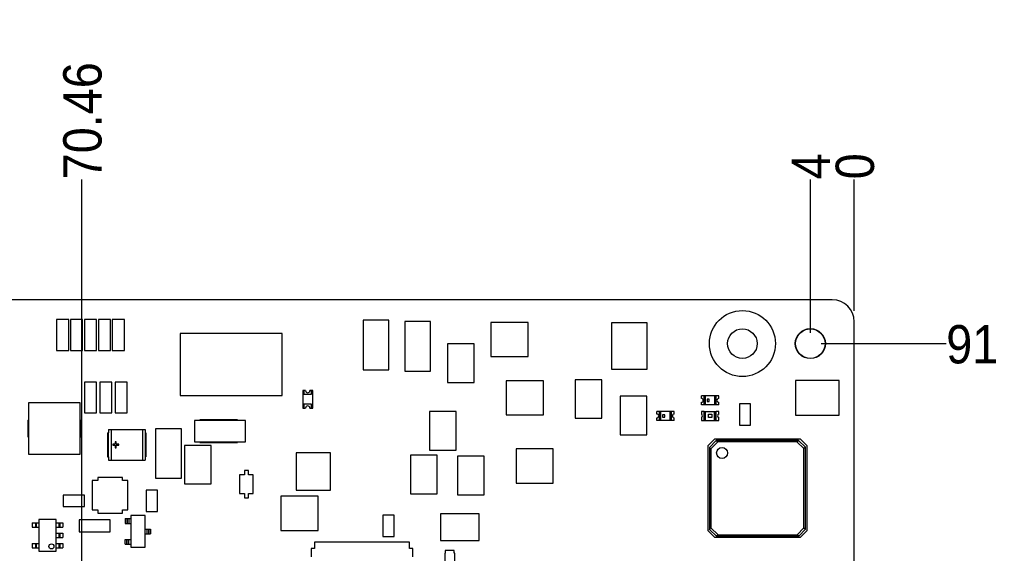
# Model space of a CAD drawing. Extents: x 25 to 408, y 76 to 219.
# Tile 4 of 21: x 74 to 163, y 170 to 219. Entities that reach past the tile are written whole.
import ezdxf

# ---------------------------------------------------------------- set-up
doc = ezdxf.new("R2010")
doc.units = 0
doc.layers.add('尺寸線', color=2, linetype='CONTINUOUS')
doc.layers.add('粗實線', color=7, linetype='CONTINUOUS')
doc.styles.add('SLDTEXTSTYLE0', font='GOTHIC.TTF', dxfattribs={"width": 0.913})
doc.dimstyles.new('SLDDIMSTYLE0', dxfattribs={"dimtxt": 3.5, "dimasz": 3.556, "dimexe": 0, "dimexo": 0.0625, "dimgap": 0.875, "dimtad": 0, "dimtih": 1, "dimtoh": 1, "dimdec": 0, "dimrnd": 1e-09, "dimtxsty": 'SLDTEXTSTYLE0', "dimblk1": 'NONE', "dimblk2": 'NONE', "dimsah": 1, "dimcen": 0.09, "dimazin": 3, "dimtfac": 1, "dimtdec": 0, "dimtofl": 0, "dimtmove": 0, "dimatfit": 3, "dimtolj": 1, "dimtzin": 12})
doc.dimstyles.new('SLDDIMSTYLE1', dxfattribs={"dimtxt": 3.5, "dimasz": 3.556, "dimexe": 0, "dimexo": 0.0625, "dimgap": 0.875, "dimtad": 0, "dimtih": 1, "dimtoh": 1, "dimrnd": 1e-09, "dimzin": 12, "dimtxsty": 'SLDTEXTSTYLE0', "dimblk1": 'NONE', "dimblk2": 'NONE', "dimsah": 1, "dimcen": 0.09, "dimazin": 3, "dimtfac": 1, "dimtofl": 0, "dimtmove": 0, "dimatfit": 3, "dimtolj": 1, "dimtzin": 12})
doc.dimstyles.new('SLDDIMSTYLE2', dxfattribs={"dimtxt": 3.5, "dimasz": 3.556, "dimexe": 0, "dimexo": 0.0625, "dimgap": 0.875, "dimtad": 0, "dimtih": 1, "dimtoh": 1, "dimrnd": 1e-09, "dimzin": 4, "dimtxsty": 'SLDTEXTSTYLE0', "dimblk1": 'NONE', "dimblk2": 'NONE', "dimsah": 1, "dimcen": 0.09, "dimazin": 3, "dimtfac": 1, "dimtofl": 0, "dimtmove": 0, "dimatfit": 3, "dimtolj": 1, "dimtzin": 12})

# ---------------------------------------------------------------- blocks, each defined once
blk = doc.blocks.new('_D')
at = {"layer": '尺寸線'}
blk.add_line((149.733, 192.426), (149.733, 204.426), dxfattribs=at)
at = {"layer": '尺寸線', "insert": (148.04, 204.426), "char_height": 3.5, "attachment_point": 1, "rotation": 90, "style": 'SLDTEXTSTYLE0'}
blk.add_mtext('0', dxfattribs=at)
blk = doc.blocks.new('_NONE')
blk = doc.blocks.new('_D_1')
at = {"layer": '尺寸線'}
blk.add_line((145.733, 190.426), (145.733, 204.426), dxfattribs=at)
at = {"layer": '尺寸線', "insert": (144.04, 204.426), "char_height": 3.5, "attachment_point": 1, "rotation": 90, "style": 'SLDTEXTSTYLE0'}
blk.add_mtext('4', dxfattribs=at)
blk = doc.blocks.new('_D_2')
at = {"layer": '尺寸線'}
blk.add_line((79.271, 165.237), (79.271, 204.426), dxfattribs=at)
at = {"layer": '尺寸線', "insert": (77.579, 204.426), "char_height": 3.5, "attachment_point": 1, "rotation": 90, "style": 'SLDTEXTSTYLE0'}
blk.add_mtext('70.46', dxfattribs=at)
blk = doc.blocks.new('_D_3')
at = {"layer": '尺寸線'}
blk.add_line((34.933, 190.426), (34.933, 204.426), dxfattribs=at)
at = {"layer": '尺寸線', "insert": (33.24, 204.426), "char_height": 3.5, "attachment_point": 1, "rotation": 90, "style": 'SLDTEXTSTYLE0'}
blk.add_mtext('114.80', dxfattribs=at)
blk = doc.blocks.new('_D_14')
at = {"layer": '尺寸線'}
blk.add_line((146.733, 189.426), (158.125, 189.426), dxfattribs=at)
at = {"layer": '尺寸線', "insert": (158.125, 191.118), "char_height": 3.5, "attachment_point": 1, "style": 'SLDTEXTSTYLE0'}
blk.add_mtext('91', dxfattribs=at)

msp = doc.modelspace()

# ---------------------------------------------------------------- linework, layer by layer
at = {"layer": '粗實線'}
for p, q in [((147.733, 193.426), (26.733, 193.426)), ((76.979, 191.631), (76.979, 188.811)), ((78.083, 191.631), (76.979, 191.631)), ((78.083, 188.811), (78.083, 191.631)), ((79.353, 191.631), (78.249, 191.631)), ((78.249, 191.631), (78.249, 188.811)), ((79.353, 188.811), (79.353, 191.631)), ((80.623, 191.631), (79.519, 191.631)), ((79.519, 191.631), (79.519, 188.811)), ((80.623, 188.811), (80.623, 191.631)), ((81.893, 191.631), (80.789, 191.631)), ((80.789, 191.631), (80.789, 188.811)), ((81.893, 188.811), (81.893, 191.631)), ((83.163, 191.631), (82.059, 191.631)), ((82.059, 191.631), (82.059, 188.811)), ((83.163, 188.811), (83.163, 191.631)), ((104.932, 191.562), (104.932, 187.035)), ((107.286, 191.562), (104.932, 191.562)), ((107.286, 187.035), (107.286, 191.562)), ((108.742, 191.435), (108.742, 186.908)), ((111.096, 191.435), (108.742, 191.435)), ((111.096, 186.908), (111.096, 191.435)), ((116.602, 191.368), (116.602, 188.246)), ((120, 191.368), (116.602, 191.368)), ((120, 188.246), (120, 191.368)), ((130.847, 191.32), (127.593, 191.32)), ((127.593, 191.32), (127.593, 187.09)), ((130.847, 187.09), (130.847, 191.32)), ((149.733, 100.426), (149.733, 191.426)), ((97.567, 190.348), (88.234, 190.348)), ((88.234, 190.348), (88.234, 184.694)), ((97.567, 184.694), (97.567, 190.348)), ((76.979, 188.811), (78.083, 188.811)), ((78.249, 188.811), (79.353, 188.811)), ((79.519, 188.811), (80.623, 188.811)), ((80.789, 188.811), (81.893, 188.811)), ((82.059, 188.811), (83.163, 188.811)), ((112.639, 189.407), (112.639, 185.889)), ((115.073, 189.407), (112.639, 189.407)), ((115.073, 185.889), (115.073, 189.407)), ((116.602, 188.246), (120, 188.246)), ((104.932, 187.035), (107.286, 187.035)), ((108.742, 186.908), (111.096, 186.908)), ((127.593, 187.09), (130.847, 187.09)), ((79.519, 185.916), (79.519, 183.096)), ((80.623, 185.916), (79.519, 185.916)), ((80.623, 183.096), (80.623, 185.916)), ((82.02, 185.916), (80.916, 185.916)), ((80.916, 185.916), (80.916, 183.096)), ((82.02, 183.096), (82.02, 185.916)), ((82.313, 185.916), (82.313, 183.096)), ((83.417, 185.916), (82.313, 185.916)), ((83.417, 183.096), (83.417, 185.916)), ((117.999, 186.034), (117.999, 182.912)), ((121.397, 186.034), (117.999, 186.034)), ((121.397, 182.912), (121.397, 186.034)), ((124.272, 186.13), (124.272, 182.612)), ((126.706, 186.13), (124.272, 186.13)), ((126.706, 182.612), (126.706, 186.13)), ((144.366, 186.048), (144.366, 182.898)), ((148.37, 186.048), (144.366, 186.048)), ((148.37, 182.898), (148.37, 186.048)), ((99.436, 185.146), (99.436, 183.546)), ((99.536, 185.146), (99.436, 185.146)), ((99.686, 185.146), (99.536, 185.146)), ((99.536, 185.146), (99.536, 184.796)), ((100.236, 185.146), (100.086, 185.146)), ((100.236, 184.796), (100.236, 185.146)), ((100.336, 185.146), (100.236, 185.146)), ((100.336, 183.546), (100.336, 185.146)), ((112.639, 185.889), (115.073, 185.889)), ((88.234, 184.694), (97.567, 184.694)), ((99.536, 184.796), (100.236, 184.796)), ((128.384, 184.614), (128.384, 181.096)), ((130.818, 184.614), (128.384, 184.614)), ((130.818, 181.096), (130.818, 184.614)), ((135.789, 184.419), (135.789, 184.644)), ((136.039, 184.644), (135.789, 184.644)), ((136.039, 183.844), (136.039, 184.644)), ((136.063, 184.644), (136.039, 184.644)), ((136.063, 183.844), (136.063, 184.644)), ((136.163, 184.644), (136.063, 184.644)), ((136.163, 183.844), (136.163, 184.644)), ((137.015, 184.644), (136.163, 184.644)), ((136.514, 184.344), (136.314, 184.344)), ((136.314, 184.344), (136.314, 184.144)), ((136.314, 184.144), (136.514, 184.144)), ((136.514, 184.144), (136.514, 184.344)), ((137.015, 183.844), (137.015, 184.644)), ((137.114, 184.644), (137.015, 184.644)), ((137.114, 183.844), (137.114, 184.644)), ((137.139, 184.644), (137.114, 184.644)), ((137.139, 183.844), (137.139, 184.644)), ((137.389, 184.644), (137.139, 184.644)), ((137.389, 184.419), (137.389, 184.644)), ((74.422, 184.029), (74.422, 179.329)), ((79.122, 184.029), (74.422, 184.029)), ((79.122, 179.329), (79.122, 184.029)), ((99.436, 183.546), (99.536, 183.546)), ((100.236, 183.896), (99.536, 183.896)), ((99.536, 183.896), (99.536, 183.546)), ((99.536, 183.546), (99.686, 183.546)), ((100.086, 183.546), (100.236, 183.546)), ((100.236, 183.546), (100.236, 183.896)), ((100.236, 183.546), (100.336, 183.546)), ((131.725, 182.997), (131.725, 183.222)), ((131.975, 183.222), (131.725, 183.222)), ((131.975, 182.422), (131.975, 183.222)), ((131.999, 183.222), (131.975, 183.222)), ((131.999, 182.422), (131.999, 183.222)), ((132.099, 183.222), (131.999, 183.222)), ((132.099, 182.422), (132.099, 183.222)), ((132.951, 183.222), (132.099, 183.222)), ((132.951, 182.422), (132.951, 183.222)), ((133.05, 183.222), (132.951, 183.222)), ((133.05, 182.422), (133.05, 183.222)), ((133.075, 183.222), (133.05, 183.222)), ((133.075, 182.422), (133.075, 183.222)), ((133.325, 183.222), (133.075, 183.222)), ((133.325, 182.997), (133.325, 183.222)), ((135.789, 183.844), (135.789, 184.069)), ((136.039, 183.844), (135.789, 183.844)), ((135.789, 183.222), (135.789, 182.972)), ((136.039, 183.222), (135.789, 183.222)), ((136.063, 183.844), (136.039, 183.844)), ((136.039, 182.422), (136.039, 183.222)), ((136.039, 183.222), (136.076, 183.222)), ((136.163, 183.844), (136.063, 183.844)), ((136.076, 182.422), (136.076, 183.222)), ((136.076, 183.222), (136.176, 183.222)), ((137.015, 183.844), (136.163, 183.844)), ((136.176, 182.422), (136.176, 183.222)), ((136.176, 183.222), (137.002, 183.222)), ((137.002, 182.422), (137.002, 183.222)), ((137.002, 183.222), (137.101, 183.222)), ((137.114, 183.844), (137.015, 183.844)), ((137.101, 182.422), (137.101, 183.222)), ((137.101, 183.222), (137.139, 183.222)), ((137.139, 183.844), (137.114, 183.844)), ((137.389, 183.844), (137.139, 183.844)), ((137.139, 182.422), (137.139, 183.222)), ((137.389, 183.222), (137.139, 183.222)), ((137.389, 183.844), (137.389, 184.069)), ((137.389, 182.972), (137.389, 183.222)), ((139.256, 183.927), (139.256, 181.971)), ((140.272, 183.927), (139.256, 183.927)), ((140.272, 181.971), (140.272, 183.927)), ((74.347, 182.429), (74.422, 182.429)), ((74.347, 182.429), (74.347, 180.929)), ((79.122, 182.429), (79.197, 182.429)), ((79.197, 182.429), (79.197, 180.929)), ((79.519, 183.096), (80.623, 183.096)), ((80.916, 183.096), (82.02, 183.096)), ((82.313, 183.096), (83.417, 183.096)), ((94.223, 182.402), (89.547, 182.402)), ((89.547, 182.402), (89.547, 180.448)), ((93.485, 182.454), (90.031, 182.454)), ((90.031, 182.454), (90.031, 182.402)), ((93.485, 182.402), (93.485, 182.454)), ((94.223, 180.448), (94.223, 182.402)), ((110.985, 183.217), (110.985, 179.699)), ((113.419, 183.217), (110.985, 183.217)), ((113.419, 179.699), (113.419, 183.217)), ((117.999, 182.912), (121.397, 182.912)), ((124.272, 182.612), (126.706, 182.612)), ((131.725, 182.422), (131.725, 182.647)), ((131.975, 182.422), (131.725, 182.422)), ((131.999, 182.422), (131.975, 182.422)), ((132.099, 182.422), (131.999, 182.422)), ((132.951, 182.422), (132.099, 182.422)), ((132.45, 182.922), (132.25, 182.922)), ((132.25, 182.922), (132.25, 182.722)), ((132.25, 182.722), (132.45, 182.722)), ((132.45, 182.722), (132.45, 182.922)), ((133.05, 182.422), (132.951, 182.422)), ((133.075, 182.422), (133.05, 182.422)), ((133.325, 182.422), (133.075, 182.422)), ((133.325, 182.422), (133.325, 182.647)), ((135.789, 182.672), (135.789, 182.422)), ((135.789, 182.422), (136.039, 182.422)), ((136.039, 182.422), (136.076, 182.422)), ((136.076, 182.422), (136.176, 182.422)), ((136.176, 182.422), (137.002, 182.422)), ((136.439, 182.672), (136.439, 182.972)), ((136.439, 182.972), (136.739, 182.972)), ((136.739, 182.672), (136.439, 182.672)), ((136.739, 182.972), (136.739, 182.672)), ((137.002, 182.422), (137.101, 182.422)), ((137.101, 182.422), (137.139, 182.422)), ((137.139, 182.422), (137.389, 182.422)), ((137.389, 182.422), (137.389, 182.672)), ((144.366, 182.898), (148.37, 182.898)), ((81.698, 181.588), (81.698, 181.288)), ((81.698, 181.588), (81.945, 181.588)), ((81.945, 181.588), (81.945, 178.788)), ((81.945, 181.588), (84.8, 181.588)), ((84.8, 181.588), (84.8, 178.788)), ((84.8, 181.588), (85.048, 181.588)), ((85.048, 181.588), (85.048, 181.288)), ((86.009, 181.656), (86.009, 177.129)), ((88.363, 181.656), (86.009, 181.656)), ((88.363, 177.129), (88.363, 181.656)), ((139.256, 181.971), (140.272, 181.971)), ((74.347, 180.929), (74.422, 180.929)), ((79.122, 180.929), (79.197, 180.929)), ((81.623, 181.288), (81.623, 179.088)), ((81.623, 181.288), (81.7, 181.288)), ((81.7, 179.088), (81.7, 181.288)), ((85.046, 181.288), (85.046, 179.088)), ((85.046, 181.288), (85.123, 181.288)), ((85.123, 181.288), (85.123, 179.088)), ((128.384, 181.096), (130.818, 181.096)), ((137.007, 180.718), (136.407, 180.118)), ((136.532, 179.952), (137.145, 180.593)), ((137.007, 180.718), (144.807, 180.718)), ((137.145, 180.593), (137.283, 180.455)), ((144.641, 180.593), (137.145, 180.593)), ((144.503, 180.455), (144.641, 180.593)), ((144.641, 180.593), (145.282, 179.98)), ((145.407, 180.118), (144.807, 180.718)), ((82.106, 180.234), (82.106, 180.142)), ((82.326, 180.234), (82.106, 180.234)), ((82.106, 180.142), (82.326, 180.142)), ((82.326, 180.455), (82.326, 180.234)), ((82.419, 180.455), (82.326, 180.455)), ((82.326, 180.142), (82.326, 179.921)), ((82.326, 179.921), (82.419, 179.921)), ((82.419, 180.234), (82.419, 180.455)), ((82.64, 180.234), (82.419, 180.234)), ((82.419, 180.142), (82.64, 180.142)), ((82.419, 179.921), (82.419, 180.142)), ((82.64, 180.142), (82.64, 180.234)), ((88.636, 180.136), (88.636, 176.618)), ((91.07, 180.136), (88.636, 180.136)), ((89.547, 180.448), (94.223, 180.448)), ((90.031, 180.448), (90.031, 180.396)), ((90.031, 180.396), (93.485, 180.396)), ((91.07, 176.618), (91.07, 180.136)), ((93.485, 180.396), (93.485, 180.448)), ((110.985, 179.699), (113.419, 179.699)), ((118.888, 179.811), (118.888, 176.689)), ((122.286, 179.811), (118.888, 179.811)), ((122.286, 176.689), (122.286, 179.811)), ((136.407, 172.318), (136.407, 180.118)), ((136.67, 179.814), (136.532, 179.952)), ((136.532, 179.952), (136.532, 172.456)), ((137.283, 180.455), (136.67, 179.814)), ((136.67, 179.814), (136.67, 172.594)), ((144.503, 180.455), (137.283, 180.455)), ((145.144, 179.842), (144.503, 180.455)), ((145.282, 179.98), (145.144, 179.842)), ((145.144, 172.622), (145.144, 179.842)), ((145.282, 172.484), (145.282, 179.98)), ((145.407, 180.118), (145.407, 172.318)), ((74.422, 179.329), (79.122, 179.329)), ((81.623, 179.088), (81.7, 179.088)), ((81.698, 179.088), (81.698, 178.788)), ((81.698, 178.788), (81.945, 178.788)), ((81.945, 178.788), (84.8, 178.788)), ((84.8, 178.788), (85.048, 178.788)), ((85.046, 179.088), (85.123, 179.088)), ((85.048, 179.088), (85.048, 178.788)), ((101.955, 179.441), (98.833, 179.441)), ((98.833, 179.441), (98.833, 176.043)), ((101.955, 176.043), (101.955, 179.441)), ((109.251, 179.251), (109.251, 175.724)), ((111.705, 179.251), (109.251, 179.251)), ((111.705, 175.724), (111.705, 179.251)), ((113.543, 179.15), (113.543, 175.632)), ((115.977, 179.15), (113.543, 179.15)), ((115.977, 175.632), (115.977, 179.15)), ((94.125, 177.851), (94.125, 177.449)), ((94.471, 177.851), (94.125, 177.851)), ((94.471, 177.449), (94.471, 177.851)), ((80.725, 177.21), (80.725, 176.926)), ((82.979, 177.21), (80.725, 177.21)), ((82.979, 176.926), (82.979, 177.21)), ((86.009, 177.129), (88.363, 177.129)), ((93.673, 177.449), (93.673, 175.749)), ((94.125, 177.449), (93.673, 177.449)), ((94.923, 177.449), (94.471, 177.449)), ((94.923, 175.749), (94.923, 177.449)), ((80.231, 176.926), (80.231, 174.24)), ((80.725, 176.926), (80.231, 176.926)), ((83.473, 176.926), (82.979, 176.926)), ((83.473, 174.24), (83.473, 176.926)), ((85.154, 176.053), (85.154, 174.097)), ((86.17, 176.053), (85.154, 176.053)), ((86.17, 174.097), (86.17, 176.053)), ((88.636, 176.618), (91.07, 176.618)), ((98.833, 176.043), (101.955, 176.043)), ((118.888, 176.689), (122.286, 176.689)), ((79.528, 175.583), (77.572, 175.583)), ((77.572, 175.583), (77.572, 174.567)), ((79.528, 174.567), (79.528, 175.583)), ((93.673, 175.749), (94.125, 175.749)), ((94.125, 175.749), (94.125, 175.347)), ((94.125, 175.347), (94.471, 175.347)), ((94.471, 175.749), (94.923, 175.749)), ((94.471, 175.347), (94.471, 175.749)), ((97.425, 175.493), (97.425, 172.371)), ((100.823, 175.493), (97.425, 175.493)), ((100.823, 172.371), (100.823, 175.493)), ((109.251, 175.724), (111.705, 175.724)), ((113.543, 175.632), (115.977, 175.632)), ((77.572, 174.567), (79.528, 174.567)), ((80.231, 174.24), (80.725, 174.24)), ((80.725, 174.24), (80.725, 173.956)), ((82.979, 173.956), (82.979, 174.24)), ((82.979, 174.24), (83.473, 174.24)), ((75.351, 173.368), (75.351, 170.468)), ((76.951, 173.368), (75.351, 173.368)), ((76.951, 170.468), (76.951, 173.368)), ((80.725, 173.956), (82.979, 173.956)), ((83.242, 173.446), (83.242, 173.016)), ((83.242, 173.446), (83.392, 173.446)), ((83.392, 173.446), (83.392, 173.016)), ((83.392, 173.446), (83.422, 173.446)), ((83.422, 173.446), (83.422, 173.016)), ((83.422, 173.446), (83.572, 173.446)), ((83.572, 173.446), (83.572, 173.016)), ((83.572, 173.446), (83.742, 173.446)), ((83.742, 173.731), (83.742, 170.831)), ((85.042, 173.731), (83.742, 173.731)), ((85.042, 170.831), (85.042, 173.731)), ((85.154, 174.097), (86.17, 174.097)), ((106.744, 173.767), (106.744, 171.811)), ((107.76, 173.767), (106.744, 173.767)), ((107.76, 171.811), (107.76, 173.767)), ((111.998, 173.892), (111.998, 171.438)), ((115.525, 173.892), (111.998, 173.892)), ((115.525, 171.438), (115.525, 173.892)), ((74.751, 173.068), (74.751, 172.668)), ((74.751, 173.068), (75.042, 173.068)), ((74.751, 172.668), (75.042, 172.668)), ((75.042, 173.068), (75.042, 172.668)), ((75.042, 173.068), (75.123, 173.068)), ((75.042, 172.668), (75.123, 172.668)), ((75.123, 173.068), (75.123, 172.668)), ((75.123, 173.068), (75.351, 173.068)), ((75.123, 172.668), (75.351, 172.668)), ((76.951, 173.068), (77.179, 173.068)), ((76.951, 172.668), (77.179, 172.668)), ((77.179, 173.068), (77.179, 172.668)), ((77.179, 173.068), (77.26, 173.068)), ((77.179, 172.668), (77.26, 172.668)), ((77.26, 173.068), (77.26, 172.668)), ((77.26, 173.068), (77.551, 173.068)), ((77.26, 172.668), (77.551, 172.668)), ((77.551, 173.068), (77.551, 172.668)), ((79.045, 173.341), (79.045, 172.237)), ((81.865, 173.341), (79.045, 173.341)), ((81.865, 172.237), (81.865, 173.341)), ((83.242, 173.016), (83.392, 173.016)), ((83.392, 173.016), (83.422, 173.016)), ((83.422, 173.016), (83.572, 173.016)), ((83.572, 173.016), (83.742, 173.016)), ((85.042, 172.496), (85.212, 172.496)), ((85.212, 172.496), (85.212, 172.066)), ((85.212, 172.496), (85.362, 172.496)), ((85.362, 172.496), (85.362, 172.066)), ((85.362, 172.496), (85.392, 172.496)), ((85.392, 172.496), (85.392, 172.066)), ((85.392, 172.496), (85.542, 172.496)), ((85.542, 172.496), (85.542, 172.066)), ((136.532, 172.456), (136.67, 172.594)), ((137.173, 171.843), (136.532, 172.456)), ((136.67, 172.594), (137.311, 171.981)), ((144.531, 171.981), (145.144, 172.622)), ((145.282, 172.484), (144.669, 171.843)), ((145.144, 172.622), (145.282, 172.484)), ((76.951, 172.118), (77.179, 172.118)), ((76.951, 171.718), (77.179, 171.718)), ((77.179, 172.118), (77.179, 171.718)), ((77.179, 172.118), (77.26, 172.118)), ((77.179, 171.718), (77.26, 171.718)), ((77.26, 172.118), (77.26, 171.718)), ((77.26, 172.118), (77.551, 172.118)), ((77.26, 171.718), (77.551, 171.718)), ((77.551, 172.118), (77.551, 171.718)), ((79.045, 172.237), (81.865, 172.237)), ((83.242, 171.116), (83.242, 171.546)), ((83.242, 171.546), (83.392, 171.546)), ((83.392, 171.116), (83.392, 171.546)), ((83.392, 171.546), (83.422, 171.546)), ((83.422, 171.116), (83.422, 171.546)), ((83.422, 171.546), (83.572, 171.546)), ((83.572, 171.116), (83.572, 171.546)), ((83.572, 171.546), (83.742, 171.546)), ((85.042, 172.066), (85.212, 172.066)), ((85.212, 172.066), (85.362, 172.066)), ((85.362, 172.066), (85.392, 172.066)), ((85.392, 172.066), (85.542, 172.066)), ((97.425, 172.371), (100.823, 172.371)), ((106.744, 171.811), (107.76, 171.811)), ((136.407, 172.318), (137.007, 171.718)), ((144.807, 171.718), (137.007, 171.718)), ((137.311, 171.981), (137.173, 171.843)), ((137.173, 171.843), (144.669, 171.843)), ((137.311, 171.981), (144.531, 171.981)), ((144.669, 171.843), (144.531, 171.981)), ((144.807, 171.718), (145.407, 172.318)), ((74.751, 171.168), (74.751, 170.768)), ((74.751, 171.168), (75.042, 171.168)), ((74.751, 170.768), (75.042, 170.768)), ((75.042, 171.168), (75.042, 170.768)), ((75.042, 171.168), (75.123, 171.168)), ((75.042, 170.768), (75.123, 170.768)), ((75.123, 171.168), (75.123, 170.768)), ((75.123, 171.168), (75.351, 171.168)), ((75.123, 170.768), (75.351, 170.768)), ((76.951, 171.168), (77.179, 171.168)), ((76.951, 170.768), (77.179, 170.768)), ((77.179, 171.168), (77.179, 170.768)), ((77.179, 171.168), (77.26, 171.168)), ((77.179, 170.768), (77.26, 170.768)), ((77.26, 171.168), (77.26, 170.768)), ((77.26, 171.168), (77.551, 171.168)), ((77.26, 170.768), (77.551, 170.768)), ((77.551, 171.168), (77.551, 170.768)), ((83.242, 171.116), (83.392, 171.116)), ((83.392, 171.116), (83.422, 171.116)), ((83.422, 171.116), (83.572, 171.116)), ((83.572, 171.116), (83.742, 171.116)), ((83.742, 170.831), (85.042, 170.831)), ((100.212, 170.729), (100.212, 169.945)), ((100.496, 170.729), (100.212, 170.729)), ((109.182, 171.3), (100.496, 171.3)), ((100.496, 171.3), (100.496, 170.729)), ((109.182, 170.729), (109.182, 171.3)), ((109.466, 170.729), (109.182, 170.729)), ((109.466, 169.945), (109.466, 170.729)), ((111.998, 171.438), (115.525, 171.438)), ((75.351, 170.468), (76.951, 170.468)), ((112.388, 170.293), (112.388, 169.189)), ((112.433, 170.293), (112.388, 170.293)), ((112.433, 170.547), (112.433, 170.293)), ((113.246, 170.547), (112.433, 170.547)), ((113.246, 170.293), (113.246, 170.547)), ((113.292, 170.293), (113.246, 170.293)), ((113.292, 169.189), (113.292, 170.293))]:
    msp.add_line(p, q, dxfattribs=at)
for centre, radius in [((139.533, 189.426), 3.01), ((139.533, 189.426), 1.35), ((145.733, 189.426), 1.371), ((145.733, 189.426), 1.359), ((145.733, 189.426), 1.35), ((137.684, 179.441), 0.5), ((76.499, 170.913), 0.232)]:
    msp.add_circle(centre, radius, dxfattribs=at)
for centre, radius, start, end in [((147.733, 191.426), 2, 0, 90), ((99.886, 185.146), 0.2, 180, 0), ((135.789, 184.244), 0.175, 270, 90), ((137.389, 184.244), 0.175, 90, 270), ((99.886, 183.546), 0.2, 0, 180), ((131.725, 182.822), 0.175, 270, 90), ((133.325, 182.822), 0.175, 90, 270), ((135.749, 182.822), 0.155, 284.91532, 75.08468), ((137.429, 182.822), 0.155, 104.91532, 255.08468)]:
    msp.add_arc(centre, radius, start, end, dxfattribs=at)

# ---------------------------------------------------------------- dimensions: what is measured, and where the dimension line sits
at = {"layer": '尺寸線'}
for feature_location, offset, dtype, origin, dimstyle, picture, middle in [((34.933, 189.426), (0, 15), 1, (149.733, 191.426), 'SLDDIMSTYLE2', '_D_3', (34.933, 211.538)), ((79.271, 164.237), (0, 40.189), 1, (149.733, 191.426), 'SLDDIMSTYLE1', '_D_2', (79.271, 210.245)), ((145.733, 189.426), (0, 15), 1, (149.733, 191.426), 'SLDDIMSTYLE1', '_D_1', (145.733, 205.719)), ((149.732852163, 191.425845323), (0, 13), 1, (149.732852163, 191.425845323), 'SLDDIMSTYLE0', '_D', (149.732852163, 205.718900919)), ((145.733, 189.426), (12.392, 0), 0, (147.733, 98.426), 'SLDDIMSTYLE1', '_D_14', (160.711, 189.426))]:
    dim = msp.add_ordinate_dim(feature_location=feature_location, offset=offset, dtype=dtype, origin=origin, dimstyle=dimstyle, dxfattribs=at)
    dim.commit()
    dim.dimension.update_dxf_attribs({"geometry": picture, "text_midpoint": middle})

doc.saveas('drawing.dxf')
